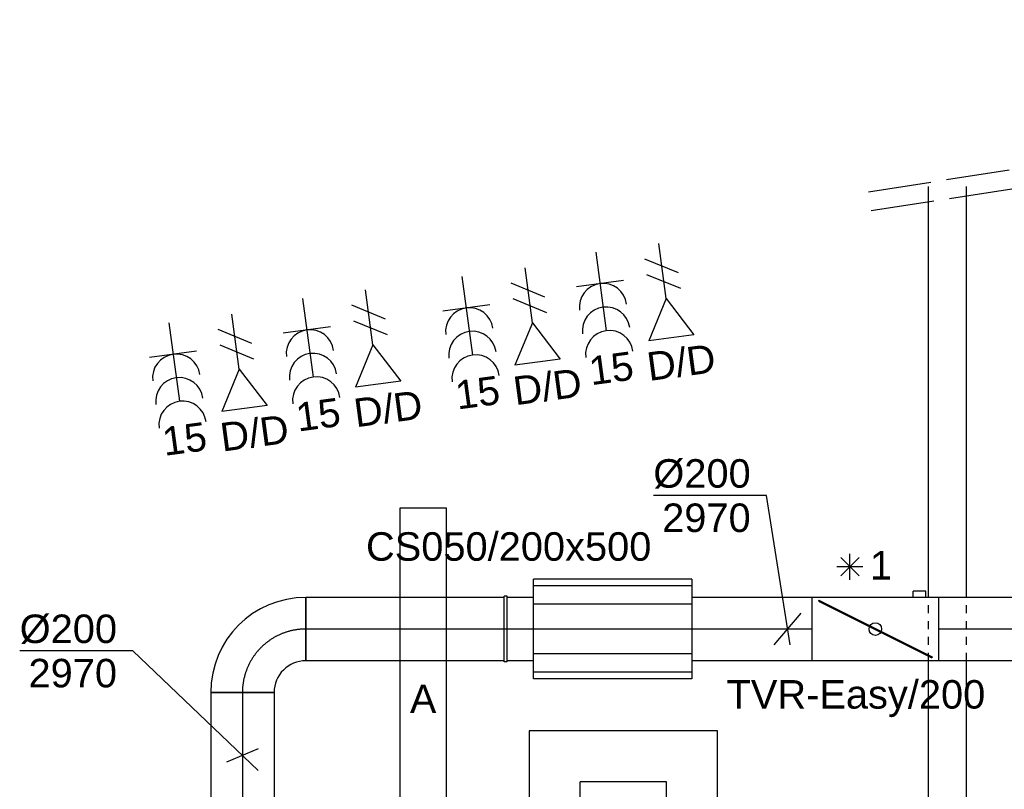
# Model space of a CAD drawing. Extents: x -238422 to 258194, y -34825 to 126331.
# Tile 234 of 239: x 133731 to 136842, y 23791 to 26222. Entities that reach past the tile are written whole.
import ezdxf
from ezdxf.enums import TextEntityAlignment as Align

# ---------------------------------------------------------------- set-up
doc = ezdxf.new("R2010")
doc.units = 0
doc.header["$LTSCALE"] = 50
for name, pattern in [('CENTER2', [28.575, 19.05, -3.175, 3.175, -3.175]), ('E_GOOT3', [5, 4, -1]), ('STREEPJES', [0.1, 0.05, -0.05])]:
    doc.linetypes.add(name, pattern=pattern)
doc.layers.get('0').update_dxf_attribs({"linetype": 'CONTINUOUS'})
for name, color, linetype in [('EL6131--', 2, 'CONTINUOUS'), ('EL6131--_WG', 2, 'CONTINUOUS'), ('EL6222--', 3, 'CONTINUOUS'), ('EL6311--', 3, 'CONTINUOUS'), ('EL6441--', 3, 'CONTINUOUS'), ('EM6131--', 1, 'CONTINUOUS'), ('WL570---_TOEVOER', 3, 'CONTINUOUS'), ('WL570---_TOEVOER_HL', 8, 'CONTINUOUS'), ('WL570---_TOEVOER_RST', 2, 'CONTINUOUS'), ('WL570---_TOEVOER_RST_HL', 1, 'CONTINUOUS'), ('WM570---_RETOUR', 1, 'CONTINUOUS'), ('WM570---_TOEVOER', 1, 'CONTINUOUS'), ('WM570---_TOEVOER_PR', 1, 'CONTINUOUS'), ('WM570---_TOEVOER_RST_PR', 1, 'CONTINUOUS')]:
    doc.layers.add(name, color=color, linetype=linetype)
doc.styles.add('BURO-018', font='ARIAL.TTF', dxfattribs={"height": 90})

# ---------------------------------------------------------------- blocks, each defined once
blk = doc.blocks.new('111304B')
at = {"color": 0, "linetype": 'Continuous'}
for p, q in [((0, 1), (0, 6)), ((-1.5, 3), (1.5, 3))]:
    blk.add_line(p, q, dxfattribs=at)
for centre in [(0, 7.5), (0, 6), (0, 4.5)]:
    blk.add_arc(centre, 1.5, 180, 0, dxfattribs=at)
at = {"color": 0, "linetype": 'Continuous', "style": 'BURO-018'}
for tag, p in [('E_GKAST', (0, 13)), ('E_GROEP', (0, 10)), ('E_SGROEP', (4.5, 10))]:
    blk.add_attdef(tag, text='', height=1.8, dxfattribs=at).set_placement(p, align=Align.MIDDLE)
at = {"color": 0, "linetype": 'Continuous', "style": 'BURO-018', "flags": 1}
for tag, p in [('E_VERMCODE', (13, 10)), ('E_MATCODE', (0, 0))]:
    blk.add_attdef(tag, text='', height=1.8, dxfattribs=at).set_placement(p, align=Align.MIDDLE)
blk = doc.blocks.new('E00153')
at = {"color": 0, "linetype": 'Continuous'}
for p, q in [((-1.443, 7), (1.443, 7)), ((0, 4.5), (-1.443, 7)), ((0, 4.5), (1.443, 7)), ((0, 4.5), (0, 1)), ((-1, 4), (1, 2.845)), ((-1, 3), (1, 1.845))]:
    blk.add_line(p, q, dxfattribs=at)
at = {"color": 7, "style": 'BURO-018'}
for tag, p in [('E_COMMENT1', (-6, 12)), ('E_COMMENT2', (6, 12)), ('E_DCOM1', (-6, 9)), ('E_DCOM2', (6, 9))]:
    blk.add_attdef(tag, text='', height=1.8, dxfattribs=at).set_placement(p, align=Align.MIDDLE)
at = {"color": 0, "style": 'BURO-018'}
blk.add_attdef('E_TEXT1', text='', height=1.8, dxfattribs=at).set_placement((2.5, 6), align=Align.MIDDLE)
at = {"color": 0, "linetype": 'Continuous', "style": 'BURO-018', "flags": 1}
blk.add_attdef('E_MATCODE', text='', height=1.8, dxfattribs=at).set_placement((0, 0), align=Align.MIDDLE)
blk = doc.blocks.new('E001611207146')
at = {"color": 0}
for p, q in [((-12.07, -1.46), (-12.07, 1.46)), ((-12.07, 1.46), (12.07, 1.46)), ((12.07, 1.46), (12.07, -1.46)), ((12.07, -1.46), (-12.07, -1.46))]:
    blk.add_line(p, q, dxfattribs=at)
at = {"color": 0, "linetype": 'Continuous', "style": 'BURO-018'}
for tag, p in [('E_GKAST', (0, 8)), ('E_GROEP', (0, 5)), ('E_SGROEP', (4.5, 5)), ('E_ARMCODE', (0, 0)), ('E_SLET', (4.5, -3))]:
    blk.add_attdef(tag, text='', height=1.8, dxfattribs=at).set_placement(p, align=Align.MIDDLE)
blk = doc.blocks.new('*U173')
at = {"color": 0, "ltscale": 10}
for p, q in [((0, 60, -2730), (209.3, 60, -2730)), ((489.3, 60, -2730), (934.7, 60, -2730)), ((1214.7, 60, -2730), (1443.7, 60, -2730)), ((1723.7, 60, -2730), (2804.2, 60, -2730)), ((3004.2, 60, -2730), (4302, 60, -2730)), ((0, -60, -2730), (209.3, -60, -2730)), ((489.3, -60, -2730), (934.7, -60, -2730)), ((1214.7, -60, -2730), (1443.7, -60, -2730)), ((1723.7, -60, -2730), (2804.2, -60, -2730)), ((3004.2, -60, -2730), (4302, -60, -2730))]:
    blk.add_line(p, q, dxfattribs=at)
at = {"color": 0, "linetype": 'STREEPJES', "ltscale": 10}
for p, q in [((229.3, 60, -2730), (469.3, 60, -2730)), ((954.7, 60, -2730), (1194.7, 60, -2730)), ((1463.7, 60, -2730), (1703.7, 60, -2730)), ((2804.2, 60, -2730), (3004.2, 60, -2730)), ((229.3, -60, -2730), (469.3, -60, -2730)), ((954.7, -60, -2730), (1194.7, -60, -2730)), ((1463.7, -60, -2730), (1703.7, -60, -2730)), ((2804.2, -60, -2730), (3004.2, -60, -2730))]:
    blk.add_line(p, q, dxfattribs=at)
at = {"layer": 'EM6131--', "color": 1, "style": 'BURO-018'}
blk.add_attdef('POSNR', text='', height=90, dxfattribs=at).set_placement((0, 0), align=Align.MIDDLE)
blk = doc.blocks.new('*U1200')
at = {"color": 0, "ltscale": 10}
for p, q in [((0, 100, -2970), (626.5, 100, -2970)), ((626.5, 100, -2970), (626.5, -100, -2970)), ((0, -100, -2970), (626.5, -100, -2970))]:
    blk.add_line(p, q, dxfattribs=at)
at = {"layer": 'WL570---_TOEVOER_HL', "linetype": 'CENTER2'}
blk.add_line((0, 0, -2970), (626.5, 0, -2970), dxfattribs=at)
at = {"layer": 'WM570---_TOEVOER_PR', "color": 1, "style": 'BURO-018'}
blk.add_attdef('POSNR', text='', height=90, dxfattribs=at).set_placement((0, 0), align=Align.MIDDLE)
blk = doc.blocks.new('*U1201')
at = {"color": 0, "ltscale": 10}
for p, q in [((0, 100, -2970), (82.9, 100, -2970)), ((0, -100, -2970), (82.9, -100, -2970))]:
    blk.add_line(p, q, dxfattribs=at)
at = {"layer": 'WL570---_TOEVOER_HL', "linetype": 'CENTER2'}
blk.add_line((0, 0, -2970), (82.9, 0, -2970), dxfattribs=at)
at = {"layer": 'WM570---_TOEVOER_PR', "color": 1, "style": 'BURO-018'}
blk.add_attdef('POSNR', text='', height=90, dxfattribs=at).set_placement((0, 0), align=Align.MIDDLE)
blk = doc.blocks.new('*U1202')
at = {"color": 0, "ltscale": 10}
for p, q in [((0, 100, -2970), (380.3, 100, -2970)), ((0, -100, -2970), (380.3, -100, -2970))]:
    blk.add_line(p, q, dxfattribs=at)
at = {"layer": 'WL570---_TOEVOER_HL', "linetype": 'CENTER2'}
blk.add_line((0, 0, -2970), (380.3, 0, -2970), dxfattribs=at)
at = {"layer": 'WM570---_TOEVOER_PR', "color": 1, "style": 'BURO-018'}
blk.add_attdef('POSNR', text='', height=90, dxfattribs=at).set_placement((0, 0), align=Align.MIDDLE)
blk = doc.blocks.new('*U1203')
at = {"layer": 'WM570---_TOEVOER', "color": 0, "ltscale": 10}
for p, q in [((-66.6, 421.7), (-424.2, 421.7)), ((7.9, -50), (-66.6, 421.7)), ((-42.7, -50), (42.7, 50))]:
    blk.add_line(p, q, dxfattribs=at)
at = {"layer": 'WM570---_TOEVOER', "color": 0, "style": 'BURO-018'}
for s, p in [('%%c200', (-424.2, 446.7)), ('2970', (-396.3, 306.7))]:
    blk.add_text(s, height=90, dxfattribs=at).set_placement(p)
blk = doc.blocks.new('*U1204')
at = {"color": 0, "ltscale": 10}
for p, q in [((0, 100, -2970), (731.3, 100, -2970)), ((0, -100, -2970), (731.3, -100, -2970))]:
    blk.add_line(p, q, dxfattribs=at)
at = {"layer": 'WL570---_TOEVOER_HL', "linetype": 'CENTER2'}
blk.add_line((0, 0, -2970), (731.3, 0, -2970), dxfattribs=at)
at = {"layer": 'WM570---_TOEVOER_PR', "color": 1, "style": 'BURO-018'}
blk.add_attdef('POSNR', text='', height=90, dxfattribs=at).set_placement((0, 0), align=Align.MIDDLE)
blk = doc.blocks.new('*U1207')
at = {"color": 0, "ltscale": 10}
for p, q in [((0, 100, -2970), (341.3, 100, -2970)), ((0, -100, -2970), (0, 100, -2970)), ((501.3, 100, -2970), (729.8, 100, -2970)), ((0, -100, -2970), (341.7, -100, -2970)), ((501.7, -100, -2970), (729.8, -100, -2970))]:
    blk.add_line(p, q, dxfattribs=at)
at = {"layer": 'WL570---_TOEVOER_HL', "linetype": 'CENTER2'}
blk.add_line((0, 0, -2970), (729.8, 0, -2970), dxfattribs=at)
at = {"layer": 'WM570---_TOEVOER_PR', "color": 1, "style": 'BURO-018'}
blk.add_attdef('POSNR', text='', height=90, dxfattribs=at).set_placement((0, 0), align=Align.MIDDLE)
blk = doc.blocks.new('*U1208')
at = {"layer": 'WM570---_TOEVOER', "color": 0, "ltscale": 10}
for p, q in [((-346.2, 330.3), (-703.7, 330.3)), ((50, -47.7), (-346.2, 330.3)), ((50, 21.4), (-50, -21.4))]:
    blk.add_line(p, q, dxfattribs=at)
at = {"layer": 'WM570---_TOEVOER', "color": 0, "style": 'BURO-018'}
for s, p in [('%%c200', (-703.7, 355.3)), ('2970', (-675.9, 215.3))]:
    blk.add_text(s, height=90, dxfattribs=at).set_placement(p)
blk = doc.blocks.new('*U1209')
at = {"color": 0, "ltscale": 10}
for p, q in [((-5, 104, -2970), (5, 104, -2970)), ((-5, 104, -2970), (-5, -104, -2970)), ((-5, 104, -2970), (-5, -104, -2970)), ((5, 104, -2970), (5, -104, -2970)), ((5, 104, -2970), (5, -104, -2970)), ((-5, -104, -2970), (5, -104, -2970))]:
    blk.add_line(p, q, dxfattribs=at)
at = {"layer": 'WL570---_TOEVOER_HL', "linetype": 'CENTER2'}
blk.add_line((-5, 0, -2970), (5, 0, -2970), dxfattribs=at)
at = {"layer": 'WM570---_TOEVOER_PR', "color": 1, "style": 'BURO-018'}
blk.add_attdef('POSNR', text='', height=90, dxfattribs=at).set_placement((0, 0), align=Align.MIDDLE)
blk = doc.blocks.new('*U1210')
at = {"color": 2, "ltscale": 10}
for p, q in [((-250, 157.5, -2970), (250, 157.5, -2970)), ((-250, -157.5, -2970), (-250, 157.5, -2970)), ((250, 157.5, -2970), (250, -157.5, -2970)), ((-250, 136.4, -2970), (250, 136.4, -2970)), ((-250, 78.7, -2970), (250, 78.7, -2970)), ((-250, 0, -2970), (250, 0, -2970)), ((-250, -78.8, -2970), (250, -78.8, -2970)), ((-250, -136.4, -2970), (250, -136.4, -2970)), ((-250, -157.5, -2970), (250, -157.5, -2970))]:
    blk.add_line(p, q, dxfattribs=at)
at = {"layer": 'WL570---_TOEVOER_HL', "linetype": 'CENTER2'}
blk.add_line((-250, 0, -2970), (250, 0, -2970), dxfattribs=at)
at = {"layer": 'WM570---_TOEVOER_PR', "color": 1, "style": 'BURO-018'}
blk.add_attdef('POSNR', text='', height=90, dxfattribs=at).set_placement((0, 0), align=Align.MIDDLE)
blk = doc.blocks.new('*U1211')
at = {"color": 2, "ltscale": 10}
for p, q in [((-200, 100, -2970), (200, 100, -2970)), ((-200, -100, -2970), (-200, 100, -2970)), ((200, 100, -2970), (200, -100, -2970)), ((-179.6, 88, -2970), (-178.1, 90.9, -2970)), ((178.1, -90.9, -2970), (-179.6, 88, -2970)), ((179.6, -88, -2970), (-178.1, 90.9, -2970)), ((178.1, -90.9, -2970), (179.6, -88, -2970)), ((-200, -100, -2970), (-160, -100, -2970)), ((-160, -99.5, -2970), (-120, -99.5, -2970)), ((-160, -99.5, -2970), (-160, -120, -2970)), ((-160, -120, -2970), (-120, -120, -2970)), ((-120, -99.5, -2970), (-120, -120, -2970)), ((-120, -100, -2970), (200, -100, -2970))]:
    blk.add_line(p, q, dxfattribs=at)
blk.add_circle((0, 0, -2970), 20, dxfattribs=at)
at = {"layer": 'WM570---_TOEVOER_PR', "color": 1, "style": 'BURO-018'}
blk.add_attdef('POSNR', text='', height=90, dxfattribs=at).set_placement((0, 0), align=Align.MIDDLE)
blk = doc.blocks.new('*U1213')
at = {"color": 0, "ltscale": 10}
for p, q in [((-100, 200, -2970), (100, 200, -2970)), ((-200, -100, -2970), (-200, 100, -2970))]:
    blk.add_line(p, q, dxfattribs=at)
for radius, end in [(100, 0), (300, 360)]:
    blk.add_arc((-200, 200, -2970), radius, 270, end, dxfattribs=at)
at = {"layer": 'WL570---_TOEVOER_HL', "linetype": 'CENTER2'}
blk.add_arc((-200, 200, -2970), 200, 270, 0, dxfattribs=at)
at = {"layer": 'WM570---_TOEVOER_PR', "color": 1, "style": 'BURO-018'}
blk.add_attdef('POSNR', text='', height=90, dxfattribs=at).set_placement((0, 0), align=Align.MIDDLE)
blk = doc.blocks.new('*U1216')
at = {"color": 0, "ltscale": 10}
for p, q in [((297.5, 297.5, -2710), (-297.5, 297.5, -2710)), ((-297.5, 297.5, -2710), (-297.5, 80, -2710)), ((297.5, -297.5, -2710), (297.5, 297.5, -2710)), ((136.5, 136.5, -2710), (-136.5, 136.5, -2710)), ((-136.5, -136.5, -2710), (-136.5, 136.5, -2710)), ((136.5, -136.5, -2710), (136.5, 136.5, -2710)), ((-297.5, -80, -2710), (-297.5, -297.5, -2710)), ((136.5, -136.5, -2710), (-136.5, -136.5, -2710)), ((-297.5, -297.5, -2710), (297.5, -297.5, -2710))]:
    blk.add_line(p, q, dxfattribs=at)
at = {"color": 8, "linetype": 'STREEPJES', "ltscale": 10}
for q in [(0, 62.5, -2710), (-54.1, 31.2, -2710), (-31.2, 54.1, -2710), (31.2, 54.1, -2710), (54.1, 31.2, -2710), (-62.5, 0, -2710), (-54.1, -31.2, -2710), (-31.2, -54.1, -2710), (0, -62.5, -2710), (31.2, -54.1, -2710), (54.1, -31.2, -2710), (62.5, 0, -2710)]:
    blk.add_line((0, 0, -2710), q, dxfattribs=at)
at = {"layer": 'WL570---_TOEVOER_RST_HL', "linetype": 'CENTER2'}
blk.add_circle((0, 0, -2710), 0.075, dxfattribs=at)
at = {"layer": 'WL570---_TOEVOER_RST', "color": 1, "style": 'BURO-018'}
for tag in ['MC', 'Q']:
    blk.add_attdef(tag, text='', height=90, dxfattribs=at).set_placement((0, 0), align=Align.MIDDLE)
at = {"layer": 'WM570---_TOEVOER_RST_PR', "color": 1, "style": 'BURO-018'}
blk.add_attdef('POSNR', text='', height=90, dxfattribs=at).set_placement((0, 0), align=Align.MIDDLE)
blk = doc.blocks.new('FGWT')
at = {"layer": 'EL6131--_WG', "linetype": 'E_GOOT3'}
for p, q in [((156833.4, 25647.9, 3000), (160334.7, 26191.6, 3000)), ((156842.3, 25588.5, 3000), (160337.3, 26131.3, 3000))]:
    blk.add_line(p, q, dxfattribs=at)
at = {"layer": 'WL570---_TOEVOER'}
for p, q in [((156803.9, 24434.6), (156745.9, 24492.5)), ((156803.9, 24492.5), (156745.9, 24434.6)), ((156774.9, 24422.6), (156774.9, 24504.6)), ((156815.9, 24463.6), (156733.9, 24463.6))]:
    blk.add_line(p, q, dxfattribs=at)
at = {"layer": 'EL6131--', "rotation": 90}
blk.add_blockref('*U173', (157083.1, 21362.5, 2730), dxfattribs=at)
at = {"layer": 'EL6222--'}
ref = blk.add_blockref('111304B', (155965.1, 25506.5), dxfattribs=dict(at, xscale=49.9999999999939, yscale=50.00000000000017, zscale=50, rotation=187.6282890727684))
ref.add_attrib('E_GROEP', '15', dxfattribs={"layer": '0', "color": 1, "linetype": 'Continuous', "height": 90, "rotation": 7.6283, "style": 'BURO-018'}).set_placement((156020.8, 25090), align=Align.MIDDLE)
ref = blk.add_blockref('111304B', (155542.7, 25429.7), dxfattribs=dict(at, xscale=49.9999999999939, yscale=50.00000000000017, zscale=50, rotation=187.6282890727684))
ref.add_attrib('E_GROEP', '15', dxfattribs={"layer": '0', "color": 1, "linetype": 'Continuous', "height": 90, "rotation": 7.6283, "style": 'BURO-018'}).set_placement((155598.5, 25013.3), align=Align.MIDDLE)
ref = blk.add_blockref('111304B', (155039.1, 25360.1), dxfattribs=dict(at, xscale=49.9999999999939, yscale=50.00000000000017, zscale=50, rotation=187.6282890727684))
ref.add_attrib('E_GROEP', '15', dxfattribs={"layer": '0', "color": 1, "linetype": 'Continuous', "height": 90, "rotation": 7.6283, "style": 'BURO-018'}).set_placement((155094.9, 24943.6), align=Align.MIDDLE)
ref = blk.add_blockref('111304B', (154616.7, 25283.4), dxfattribs=dict(at, xscale=49.9999999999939, yscale=50.00000000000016, zscale=50, rotation=187.6282890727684))
ref.add_attrib('E_GROEP', '15', dxfattribs={"layer": '0', "color": 1, "linetype": 'Continuous', "height": 90, "rotation": 7.6283, "style": 'BURO-018'}).set_placement((154672.5, 24866.9), align=Align.MIDDLE)
at = {"layer": 'EL6311--'}
ref = blk.add_blockref('E001611207146', (155426.6, 24046), dxfattribs=dict(at, xscale=50, yscale=50, zscale=50, rotation=270))
ref.add_attrib('E_ARMCODE', 'A', dxfattribs={"layer": '0', "color": 1, "linetype": 'Continuous', "height": 90, "style": 'BURO-018'}).set_placement((155426.6, 24046), align=Align.MIDDLE)
ref.add_attrib('E_SLET', 'j', dxfattribs={"layer": '0', "color": 1, "linetype": 'Continuous', "height": 90, "style": 'BURO-018'}).set_placement((155661.5, 23576.3), align=Align.MIDDLE)
ref.add_attrib('E_GROEP', '3', dxfattribs={"layer": '0', "color": 1, "linetype": 'Continuous', "height": 90, "style": 'BURO-018'}).set_placement((155580.1, 23575.2), align=Align.MIDDLE)
at = {"layer": 'EL6441--'}
ref = blk.add_blockref('E00153', (156164.2, 25533.7), dxfattribs=dict(at, xscale=49.9999999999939, yscale=50.00000000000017, zscale=50, rotation=187.6282890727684))
ref.add_attrib('E_TEXT1', 'D/D', dxfattribs={"layer": '0', "color": 1, "height": 90, "rotation": 7.6283, "style": 'BURO-018'}).set_placement((156241.5, 25110.9), align=Align.MIDDLE)
ref = blk.add_blockref('E00153', (155741.8, 25457), dxfattribs=dict(at, xscale=49.9999999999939, yscale=50.00000000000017, zscale=50, rotation=187.6282890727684))
ref.add_attrib('E_TEXT1', 'D/D', dxfattribs={"layer": '0', "color": 1, "height": 90, "rotation": 7.6283, "style": 'BURO-018'}).set_placement((155819.1, 25034.2), align=Align.MIDDLE)
ref = blk.add_blockref('E00153', (155238.2, 25387.4), dxfattribs=dict(at, xscale=49.9999999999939, yscale=50.00000000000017, zscale=50, rotation=187.6282890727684))
ref.add_attrib('E_TEXT1', 'D/D', dxfattribs={"layer": '0', "color": 1, "height": 90, "rotation": 7.6283, "style": 'BURO-018'}).set_placement((155315.5, 24964.5), align=Align.MIDDLE)
ref = blk.add_blockref('E00153', (154815.8, 25310.6), dxfattribs=dict(at, xscale=49.9999999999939, yscale=50.00000000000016, zscale=50, rotation=187.6282890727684))
ref.add_attrib('E_TEXT1', 'D/D', dxfattribs={"layer": '0', "color": 1, "height": 90, "rotation": 7.6283, "style": 'BURO-018'}).set_placement((154893.2, 24887.8), align=Align.MIDDLE)
at = {"layer": 'WL570---_TOEVOER'}
for name, p, rotation in [('*U1210', (156025, 24266.6, 2970), 180), ('*U1213', (154855.6, 24266.6, 2970), 180), ('*U1200', (155682.1, 24266.6, 2970), 180), ('*U1209', (155687.1, 24266.6, 2970), 180), ('*U1201', (155775, 24266.6, 2970), 180), ('*U1202', (156655.3, 24266.6, 2970), 180), ('*U1211', (156855.3, 24266.6, 2970), 180), ('*U1204', (157786.6, 24266.6, 2970), 180), ('*U1207', (154855.6, 24066.6, 2970), 270)]:
    blk.add_blockref(name, p, dxfattribs=dict(at, rotation=rotation))
at = {"layer": 'WL570---_TOEVOER_RST'}
ref = blk.add_blockref('*U1216', (156058.8, 23647.2, 2710), dxfattribs=at)
ref.add_attrib('Q', '100', dxfattribs={"color": 1, "height": 90, "style": 'BURO-018'}).set_placement((156066.8, 23257.9), align=Align.MIDDLE)
ref.add_attrib('MC', 'P', dxfattribs={"color": 1, "height": 90, "style": 'BURO-018'}).set_placement((156281.4, 23462.1), align=Align.MIDDLE)
at = {"layer": 'WM570---_TOEVOER'}
for name, p in [('*U1203', (156578.1, 24266.6, 2970)), ('*U1208', (154855.6, 23867.2, 2970))]:
    blk.add_blockref(name, p, dxfattribs=at)
at = {"layer": 'WM570---_RETOUR', "style": 'BURO-018'}
for s, p in [('CS050/200x500', (155246, 24482.5)), ('1 ', (156838.2, 24423.2)), ('TVR-Easy/200', (156385.2, 24015.4))]:
    blk.add_text(s, height=90, dxfattribs=at).set_placement(p)

msp = doc.modelspace()

# ---------------------------------------------------------------- block references
at = {"layer": 'EL6311--'}
msp.add_blockref('FGWT', (-20420.98217, 30.41305), dxfattribs=at)

doc.saveas('drawing.dxf')
